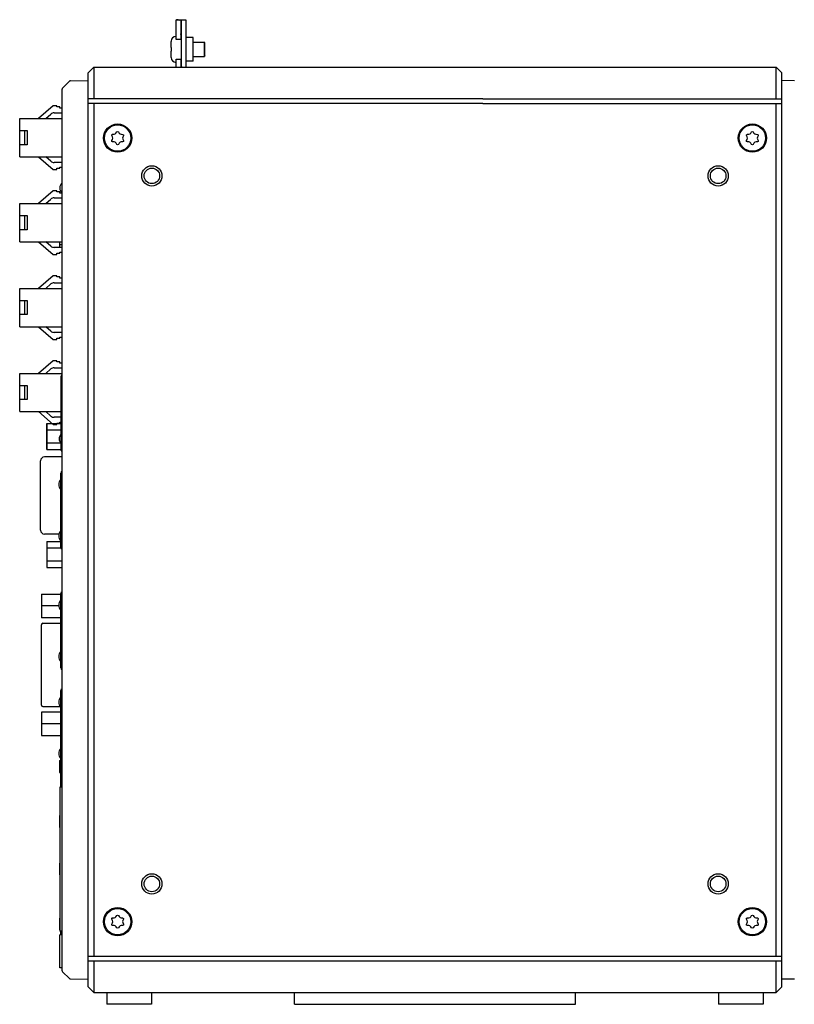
# Model space of a CAD drawing. Header units: millimetres. Extents: x 979 to 1689, y 96 to 304.
# Tile 14 of 15: x 1358 to 1522, y 96 to 304. Entities that reach past the tile are written whole.
import ezdxf

# ---------------------------------------------------------------- set-up
doc = ezdxf.new("R2010")
doc.units = ezdxf.units.MM
doc.header["$LTSCALE"] = 32.67
doc.layers.add('00_COMPONENTS', color=7, linetype='CONTINUOUS')
doc.layers.add('MANIFOLD_SOLID_BREP_5066', color=7, linetype='CONTINUOUS')

msp = doc.modelspace()

# ---------------------------------------------------------------- linework, layer by layer
at = {"layer": '00_COMPONENTS', "color": 7}
for p, q in [((1391.28, 300.06), (1391.28, 304.16)), ((1393.38, 304.16), (1391.28, 304.16)), ((1391.32, 304.25), (1391.97, 304.16)), ((1391.71, 304.22), (1391.32, 304.25)), ((1392.17, 304.16), (1391.71, 304.22)), ((1392.37, 304.13), (1392.27, 304.14)), ((1392.28, 304.16), (1392.28, 300.06)), ((1392.37, 304.11), (1392.28, 304.12)), ((1392.38, 294.36), (1392.38, 304.16)), ((1393.38, 294.36), (1393.38, 304.16)), ((1391.23, 300.71), (1391.28, 300.71)), ((1392.28, 301.09), (1392.38, 301.8)), ((1392.28, 300.71), (1392.38, 300.71)), ((1394.88, 300.46), (1393.38, 300.46)), ((1394.88, 295.46), (1394.88, 300.46)), ((1390.23, 299.71), (1390.23, 299.71)), ((1390.23, 298.36), (1390.23, 299.66)), ((1390.23, 298.36), (1390.23, 298.36)), ((1392.28, 300.06), (1391.28, 300.06)), ((1394.88, 299.46), (1397.28, 299.46)), ((1397.28, 296.46), (1397.28, 299.46)), ((1397.38, 299.36), (1397.28, 299.46)), ((1397.38, 296.56), (1397.38, 299.36)), ((1390.23, 296.25), (1390.23, 297.56)), ((1390.23, 297.56), (1390.23, 297.56)), ((1390.23, 296.21), (1390.23, 296.21)), ((1394.88, 296.46), (1397.28, 296.46)), ((1397.38, 296.56), (1397.28, 296.46)), ((1373.83, 294.16), (1372.63, 292.96)), ((1373.83, 294.16), (1373.83, 287.46)), ((1373.83, 294.16), (1455.29, 294.16)), ((1391.23, 295.21), (1391.28, 295.21)), ((1391.28, 294.16), (1391.28, 295.86)), ((1391.28, 295.86), (1392.28, 295.86)), ((1392.28, 295.86), (1392.28, 294.16)), ((1392.28, 295.21), (1392.38, 295.21)), ((1394.88, 295.46), (1393.38, 295.46)), ((1455.29, 294.16), (1518.43, 294.16)), ((1518.43, 287.46), (1518.43, 294.16)), ((1518.43, 294.16), (1519.63, 292.96)), ((1372.63, 99.36), (1372.63, 292.96)), ((1519.63, 99.36), (1519.63, 292.96)), ((1367.21, 289.75), (1368.68, 291.21)), ((1368.89, 291.3), (1372.63, 291.37)), ((1522.27, 291.32), (1519.63, 291.37)), ((1367.13, 102.78), (1367.13, 289.53)), ((1365.23, 286.01), (1362.13, 283.31)), ((1366.03, 286.01), (1365.23, 286.01)), ((1366.03, 285.76), (1366.03, 286.01)), ((1456.23, 287.46), (1372.63, 287.46)), ((1456.23, 286.46), (1372.63, 286.46)), ((1373.83, 286.46), (1373.83, 105.86)), ((1456.23, 287.46), (1519.63, 287.46)), ((1456.23, 286.46), (1519.63, 286.46)), ((1518.43, 105.86), (1518.43, 286.46)), ((1363.65, 283.31), (1364.74, 284.26)), ((1365.4, 284.51), (1367.13, 284.51)), ((1366.63, 285.76), (1366.03, 285.76)), ((1366.63, 285.51), (1366.63, 285.76)), ((1367.13, 285.51), (1366.63, 285.51)), ((1358.13, 275.21), (1358.13, 283.31)), ((1358.13, 283.31), (1367.13, 283.31)), ((1358.13, 280.76), (1359.73, 280.76)), ((1359.13, 280.76), (1359.13, 277.76)), ((1359.73, 280.76), (1359.73, 277.76)), ((1359.73, 277.76), (1358.13, 277.76)), ((1358.13, 275.21), (1367.13, 275.21)), ((1362.13, 275.21), (1365.23, 272.51)), ((1364.74, 274.25), (1363.65, 275.21)), ((1367.13, 274.01), (1365.4, 274.01)), ((1365.23, 272.51), (1366.03, 272.51)), ((1366.03, 272.51), (1366.03, 272.76)), ((1366.03, 272.76), (1366.63, 272.76)), ((1366.63, 272.76), (1366.63, 273.01)), ((1366.63, 273.01), (1367.13, 273.01)), ((1365.23, 268.01), (1362.13, 265.31)), ((1366.03, 268.01), (1365.23, 268.01)), ((1366.03, 267.76), (1366.03, 268.01)), ((1366.63, 267.76), (1366.03, 267.76)), ((1366.63, 267.51), (1366.63, 267.76)), ((1367.13, 267.51), (1366.63, 267.51)), ((1358.13, 265.31), (1367.13, 265.31)), ((1358.13, 257.21), (1358.13, 265.31)), ((1363.65, 265.31), (1364.74, 266.26)), ((1365.4, 266.51), (1367.13, 266.51)), ((1358.13, 262.76), (1359.73, 262.76)), ((1359.13, 262.76), (1359.13, 259.76)), ((1359.73, 262.76), (1359.73, 259.76)), ((1359.73, 259.76), (1358.13, 259.76)), ((1358.13, 257.21), (1367.13, 257.21)), ((1362.13, 257.21), (1365.23, 254.51)), ((1364.74, 256.25), (1363.65, 257.21)), ((1366.63, 256.01), (1366.63, 257.21)), ((1366.63, 256.65), (1367.13, 256.65)), ((1365.23, 254.51), (1366.03, 254.51)), ((1367.13, 256.01), (1365.4, 256.01)), ((1366.03, 254.76), (1366.63, 254.76)), ((1366.03, 254.51), (1366.03, 254.76)), ((1366.63, 255.01), (1367.13, 255.01)), ((1366.63, 254.76), (1366.63, 255.01)), ((1365.23, 250.01), (1362.13, 247.31)), ((1363.65, 247.31), (1364.74, 248.26)), ((1366.03, 250.01), (1365.23, 250.01)), ((1365.4, 248.51), (1367.13, 248.51)), ((1366.03, 249.76), (1366.03, 250.01)), ((1366.63, 249.76), (1366.03, 249.76)), ((1366.63, 249.51), (1366.63, 249.76)), ((1367.13, 249.51), (1366.63, 249.51)), ((1358.13, 247.31), (1367.13, 247.31)), ((1358.13, 239.21), (1358.13, 247.31)), ((1358.13, 244.76), (1359.73, 244.76)), ((1359.13, 244.76), (1359.13, 241.76)), ((1359.73, 244.76), (1359.73, 241.76)), ((1359.73, 241.76), (1358.13, 241.76)), ((1358.13, 239.21), (1367.13, 239.21)), ((1362.13, 239.21), (1365.23, 236.51)), ((1364.74, 238.25), (1363.65, 239.21)), ((1367.13, 238.01), (1365.4, 238.01)), ((1365.23, 236.51), (1366.03, 236.51)), ((1366.03, 236.76), (1366.63, 236.76)), ((1366.03, 236.51), (1366.03, 236.76)), ((1366.63, 237.01), (1367.13, 237.01)), ((1366.63, 236.76), (1366.63, 237.01)), ((1365.23, 232.01), (1362.13, 229.31)), ((1366.03, 232.01), (1365.23, 232.01)), ((1366.03, 231.76), (1366.03, 232.01)), ((1366.63, 231.76), (1366.03, 231.76)), ((1366.63, 231.51), (1366.63, 231.76)), ((1363.65, 229.31), (1364.74, 230.26)), ((1365.4, 230.51), (1367.13, 230.51)), ((1367.13, 231.51), (1366.63, 231.51)), ((1358.13, 229.31), (1367.13, 229.31)), ((1358.13, 221.21), (1358.13, 229.31)), ((1366.93, 220.89), (1366.93, 228.76)), ((1367.13, 228.76), (1366.93, 228.76)), ((1358.13, 226.76), (1359.73, 226.76)), ((1359.13, 226.76), (1359.13, 223.76)), ((1359.73, 226.76), (1359.73, 223.76)), ((1359.73, 223.76), (1358.13, 223.76)), ((1366.93, 223.23), (1367.13, 223.23)), ((1358.13, 221.21), (1367.13, 221.21)), ((1362.13, 221.21), (1365.23, 218.51)), ((1364.74, 220.25), (1363.65, 221.21)), ((1367.13, 220.01), (1365.4, 220.01)), ((1366.93, 220.89), (1367.13, 220.89)), ((1366.93, 213.01), (1366.93, 220.87)), ((1366.93, 220.87), (1367.13, 220.87)), ((1365.23, 218.51), (1366.03, 218.51)), ((1366.03, 218.76), (1366.63, 218.76)), ((1366.03, 218.51), (1366.03, 218.76)), ((1366.03, 218.71), (1367.13, 218.71)), ((1366.63, 219.01), (1367.13, 219.01)), ((1366.63, 218.76), (1366.63, 219.01)), ((1366.63, 218.71), (1366.63, 218.76)), ((1367.13, 218.53), (1366.93, 218.53)), ((1366.93, 213.01), (1367.13, 213.01)), ((1366.83, 200.34), (1366.83, 208.21)), ((1367.13, 208.21), (1366.83, 208.21)), ((1366.83, 202.68), (1367.13, 202.68)), ((1367.03, 200.34), (1367.03, 202.68)), ((1367.06, 197.98), (1367.06, 202.68)), ((1367.06, 202.36), (1367.13, 202.36)), ((1366.83, 200.34), (1367.05, 200.34)), ((1366.83, 192.46), (1366.83, 200.32)), ((1366.83, 200.32), (1367.06, 200.32)), ((1367.03, 197.98), (1367.03, 200.32)), ((1367.13, 198.3), (1367.06, 198.3)), ((1367.13, 197.98), (1366.83, 197.98)), ((1366.83, 192.46), (1367.13, 192.46)), ((1362.76, 182.56), (1362.76, 177.56)), ((1362.76, 182.56), (1366.83, 182.56)), ((1366.83, 174.79), (1366.83, 182.66)), ((1367.13, 182.66), (1366.83, 182.66)), ((1366.39, 180.06), (1362.76, 180.06)), ((1366.83, 177.56), (1362.76, 177.56)), ((1362.76, 159.04), (1362.76, 176.08)), ((1363.06, 176.38), (1366.83, 176.38)), ((1366.83, 177.13), (1367.13, 177.13)), ((1367.03, 174.79), (1367.03, 177.13)), ((1367.06, 172.43), (1367.06, 177.13)), ((1367.06, 176.81), (1367.13, 176.81)), ((1366.83, 174.79), (1367.05, 174.79)), ((1366.83, 166.91), (1366.83, 174.77)), ((1366.83, 174.77), (1367.06, 174.77)), ((1367.03, 172.43), (1367.03, 174.77)), ((1367.13, 172.43), (1366.83, 172.43)), ((1367.13, 172.75), (1367.06, 172.75)), ((1366.83, 166.91), (1367.13, 166.91)), ((1366.83, 154.24), (1366.83, 162.11)), ((1367.13, 162.11), (1366.83, 162.11)), ((1363.06, 158.74), (1366.7, 158.74)), ((1362.76, 157.57), (1362.76, 152.57)), ((1366.83, 157.57), (1362.76, 157.57)), ((1366.83, 156.58), (1367.13, 156.58)), ((1367.03, 154.24), (1367.03, 156.58)), ((1367.06, 151.88), (1367.06, 156.58)), ((1366.83, 155.07), (1362.76, 155.07)), ((1367.06, 156.26), (1367.13, 156.26)), ((1362.76, 152.57), (1366.83, 152.57)), ((1366.83, 154.24), (1367.05, 154.24)), ((1366.83, 141.64), (1366.83, 154.22)), ((1366.83, 154.22), (1367.06, 154.22)), ((1367.03, 151.88), (1367.03, 154.22)), ((1367.13, 151.88), (1366.83, 151.88)), ((1367.13, 152.2), (1367.06, 152.2)), ((1366.56, 147.29), (1366.56, 144.79)), ((1366.56, 147.29), (1366.83, 147.29)), ((1366.83, 146.36), (1367.13, 146.36)), ((1366.56, 144.79), (1366.83, 144.79)), ((1366.63, 141.64), (1366.63, 111.16)), ((1367.13, 141.64), (1366.63, 141.64)), ((1366.56, 135.63), (1366.56, 133.13)), ((1366.63, 135.63), (1366.56, 135.63)), ((1366.56, 133.13), (1366.63, 133.13)), ((1366.56, 125.59), (1366.56, 123.09)), ((1366.56, 125.59), (1366.63, 125.59)), ((1366.56, 123.09), (1366.63, 123.09)), ((1366.56, 113.93), (1366.56, 111.43)), ((1366.63, 113.93), (1366.56, 113.93)), ((1366.56, 111.43), (1366.63, 111.43)), ((1367.13, 111.16), (1366.63, 111.16)), ((1366.83, 110.36), (1366.83, 111.16)), ((1366.63, 103.36), (1366.63, 110.36)), ((1367.03, 110.36), (1366.63, 110.36)), ((1372.63, 105.86), (1519.63, 105.86)), ((1372.63, 104.86), (1519.63, 104.86)), ((1373.83, 104.86), (1373.83, 98.16)), ((1518.43, 98.16), (1518.43, 104.86)), ((1367.03, 103.36), (1366.63, 103.36)), ((1367.21, 102.57), (1368.68, 101.1)), ((1368.89, 101.02), (1372.63, 100.95)), ((1522.27, 101), (1519.63, 100.95)), ((1373.83, 98.16), (1372.63, 99.36)), ((1373.83, 98.16), (1518.43, 98.16)), ((1376.58, 98.16), (1376.58, 95.66)), ((1386.08, 98.16), (1386.08, 95.66)), ((1416.38, 95.66), (1416.38, 98.16)), ((1475.88, 95.66), (1475.88, 98.16)), ((1506.18, 98.16), (1506.18, 95.66)), ((1515.68, 98.16), (1515.68, 95.66)), ((1518.43, 98.16), (1519.63, 99.36)), ((1386.08, 95.66), (1376.58, 95.66)), ((1416.38, 95.66), (1475.88, 95.66)), ((1515.68, 95.66), (1506.18, 95.66))]:
    msp.add_line(p, q, dxfattribs=at)
for centre, radius in [((1378.88, 279.16), 3), ((1378.88, 279.16), 2.8), ((1513.38, 279.16), 3), ((1513.38, 279.16), 2.8), ((1386.13, 271.16), 2.15), ((1506.13, 271.16), 2.15), ((1386.13, 271.16), 1.65), ((1506.13, 271.16), 1.65), ((1386.13, 121.16), 2.15), ((1506.13, 121.16), 2.15), ((1386.13, 121.16), 1.65), ((1506.13, 121.16), 1.65), ((1378.88, 113.16), 3), ((1378.88, 113.16), 2.8), ((1513.38, 113.16), 3), ((1513.38, 113.16), 2.8)]:
    msp.add_circle(centre, radius, dxfattribs=at)
for centre, radius, start, end in [((1391.23, 299.71), 1, 90, 180), ((1391.28, 299.66), 1.05, 177.4879, 177.9048), ((1391.28, 299.66), 1.05, 177.9048, 178.3224), ((1391.28, 299.66), 1.05, 178.7407, 179.1597), ((1391.28, 299.66), 1.05, 178.3224, 178.7407), ((1391.28, 299.66), 1.05, 179.1597, 179.5795), ((1391.28, 299.66), 1.05, 179.5795, 180), ((1391.28, 296.25), 1.05, 179.9993, 182.5111), ((1391.23, 296.21), 1, 180, 270), ((1393.58, 294.36), 1.2, 180, 189.6485), ((1368.89, 291), 0.3, 91, 135), ((1367.43, 289.53), 0.3, 135, 180), ((1365.4, 283.51), 1, 90, 131.043), ((1378.88, 279.16), 1.4, 145.9041, 153.1363), ((1378.19, 280.38), 0.372, 265.3043, 334.6957), ((1379.62, 280.44), 0.462, 206.7658, 273.2342), ((1513.38, 279.16), 1.4, 145.9041, 153.1363), ((1512.69, 280.38), 0.372, 265.3043, 334.6957), ((1514.12, 280.44), 0.462, 206.7658, 273.2342), ((1377.36, 279.16), 0.488, 327.1925, 32.8075), ((1378.14, 277.88), 0.462, 26.7658, 93.2342), ((1379.63, 277.85), 0.488, 87.1925, 152.8075), ((1380.28, 279.17), 0.372, 145.3043, 214.6957), ((1511.86, 279.16), 0.488, 327.1925, 32.8075), ((1512.64, 277.88), 0.462, 26.7658, 93.2342), ((1514.13, 277.85), 0.488, 87.1925, 152.8075), ((1514.78, 279.17), 0.372, 145.3043, 214.6957), ((1365.4, 275.01), 1, 228.957, 270), ((1368.03, 268.61), 1.4, 130.0276, 229.9724), ((1368.03, 268.61), 1.4, 130.0276, 229.9724), ((1365.4, 265.51), 1, 90, 131.043), ((1365.4, 257.01), 1, 228.957, 270), ((1365.4, 247.51), 1, 90, 131.043), ((1365.4, 239.01), 1, 228.957, 270), ((1365.4, 229.51), 1, 90, 131.043), ((1367.33, 228.76), 0.4, 120.0074, 180), ((1365.4, 221.01), 1, 228.957, 270), ((1367.99, 215.45), 1.5, 134.9258, 225.0742), ((1367.33, 213.01), 0.4, 180, 239.9925), ((1367.23, 208.21), 0.4, 104.504, 180), ((1367.89, 205.77), 1.5, 134.9258, 225.0742), ((1367.23, 208.21), 0.2, 120.0088, 180), ((1367.89, 194.9), 1.5, 134.9258, 225.0742), ((1367.23, 192.46), 0.4, 180, 255.496), ((1367.23, 192.46), 0.2, 180, 239.9912), ((1367.23, 182.66), 0.4, 104.504, 180), ((1367.23, 182.66), 0.2, 120.0088, 180), ((1367.89, 180.22), 1.5, 134.9258, 225.0742), ((1363.06, 176.08), 0.3, 90, 180), ((1367.89, 169.35), 1.5, 134.9258, 225.0742), ((1367.23, 166.91), 0.4, 180, 255.496), ((1367.23, 166.91), 0.2, 180, 239.9912), ((1367.89, 159.67), 1.5, 134.9258, 225.0742), ((1367.23, 162.11), 0.4, 104.504, 180), ((1367.23, 162.11), 0.2, 120.0088, 180), ((1363.06, 159.04), 0.3, 180, 270), ((1367.89, 148.8), 1.5, 134.9258, 225.0742), ((1367.23, 146.36), 0.4, 180, 255.496), ((1367.23, 146.36), 0.2, 180, 239.9912), ((1378.88, 113.16), 1.4, 145.9041, 153.1363), ((1377.36, 113.16), 0.488, 327.1925, 32.8075), ((1378.19, 114.38), 0.372, 265.3043, 334.6957), ((1379.62, 114.44), 0.462, 206.7658, 273.2342), ((1380.28, 113.17), 0.372, 145.3043, 214.6957), ((1513.38, 113.16), 1.4, 145.9041, 153.1363), ((1511.86, 113.16), 0.488, 327.1925, 32.8075), ((1512.69, 114.38), 0.372, 265.3043, 334.6957), ((1514.12, 114.44), 0.462, 206.7658, 273.2342), ((1514.78, 113.17), 0.372, 145.3043, 214.6957), ((1378.14, 111.88), 0.462, 26.7658, 93.2342), ((1379.63, 111.85), 0.488, 87.1925, 152.8075), ((1512.64, 111.88), 0.462, 26.7658, 93.2342), ((1514.13, 111.85), 0.488, 87.1925, 152.8075), ((1366.98, 110.66), 0.3, 279.5941, 300.0108), ((1366.98, 103.06), 0.3, 59.9892, 80.4059), ((1367.43, 102.78), 0.3, 180, 225), ((1367.78, 102.72), 0.5, 220, 225), ((1368.89, 101.32), 0.3, 225, 269)]:
    msp.add_arc(centre, radius, start, end, dxfattribs=at)
for points, knots in [([(1391.28, 304.16), (1391.28, 304.17), (1391.28, 304.2), (1391.3, 304.23), (1391.32, 304.25)], [0, 0, 0, 0, 0.229074, 1, 1, 1, 1]), ([(1377.77, 279.42), (1377.64, 279.63), (1377.55, 279.94), (1377.88, 280.02), (1378.16, 280.01)], [0, 0, 0, 0, 0.479233, 1, 1, 1, 1]), ([(1378.53, 280.22), (1378.64, 280.46), (1378.88, 280.66), (1379.09, 280.45), (1379.2, 280.23)], [0, 0, 0, 0, 0.504999, 1, 1, 1, 1]), ([(1379.64, 279.98), (1379.89, 279.99), (1380.18, 279.92), (1380.12, 279.6), (1379.97, 279.39)], [0, 0, 0, 0, 0.495001, 1, 1, 1, 1]), ([(1512.27, 279.42), (1512.14, 279.63), (1512.05, 279.94), (1512.38, 280.02), (1512.66, 280.01)], [0, 0, 0, 0, 0.479233, 1, 1, 1, 1]), ([(1513.03, 280.22), (1513.14, 280.46), (1513.38, 280.66), (1513.59, 280.45), (1513.7, 280.23)], [0, 0, 0, 0, 0.504999, 1, 1, 1, 1]), ([(1514.14, 279.98), (1514.39, 279.99), (1514.68, 279.92), (1514.62, 279.6), (1514.47, 279.39)], [0, 0, 0, 0, 0.495001, 1, 1, 1, 1]), ([(1378.11, 278.34), (1377.87, 278.32), (1377.57, 278.4), (1377.65, 278.7), (1377.77, 278.89)], [0, 0, 0, 0, 0.504605, 1, 1, 1, 1]), ([(1379.2, 278.07), (1379.09, 277.86), (1378.87, 277.65), (1378.66, 277.87), (1378.55, 278.08)], [0, 0, 0, 0, 0.495395, 1, 1, 1, 1]), ([(1379.97, 278.96), (1380.13, 278.73), (1380.18, 278.41), (1379.89, 278.32), (1379.66, 278.34)], [0, 0, 0, 0, 0.524726, 1, 1, 1, 1]), ([(1512.61, 278.34), (1512.37, 278.32), (1512.07, 278.4), (1512.15, 278.7), (1512.27, 278.89)], [0, 0, 0, 0, 0.504605, 1, 1, 1, 1]), ([(1513.7, 278.07), (1513.59, 277.86), (1513.37, 277.65), (1513.16, 277.87), (1513.05, 278.08)], [0, 0, 0, 0, 0.495395, 1, 1, 1, 1]), ([(1514.47, 278.96), (1514.63, 278.73), (1514.68, 278.41), (1514.39, 278.32), (1514.16, 278.34)], [0, 0, 0, 0, 0.524726, 1, 1, 1, 1]), ([(1377.77, 113.42), (1377.64, 113.63), (1377.55, 113.94), (1377.88, 114.02), (1378.16, 114.01)], [0, 0, 0, 0, 0.479233, 1, 1, 1, 1]), ([(1378.11, 112.34), (1377.87, 112.32), (1377.57, 112.4), (1377.65, 112.7), (1377.77, 112.89)], [0, 0, 0, 0, 0.504605, 1, 1, 1, 1]), ([(1378.53, 114.22), (1378.64, 114.46), (1378.88, 114.66), (1379.09, 114.45), (1379.2, 114.23)], [0, 0, 0, 0, 0.504999, 1, 1, 1, 1]), ([(1379.64, 113.98), (1379.89, 113.99), (1380.18, 113.92), (1380.12, 113.6), (1379.97, 113.39)], [0, 0, 0, 0, 0.495001, 1, 1, 1, 1]), ([(1379.97, 112.96), (1380.13, 112.73), (1380.18, 112.41), (1379.89, 112.32), (1379.66, 112.34)], [0, 0, 0, 0, 0.524726, 1, 1, 1, 1]), ([(1512.27, 113.42), (1512.14, 113.63), (1512.05, 113.94), (1512.38, 114.02), (1512.66, 114.01)], [0, 0, 0, 0, 0.479233, 1, 1, 1, 1]), ([(1512.61, 112.34), (1512.37, 112.32), (1512.07, 112.4), (1512.15, 112.7), (1512.27, 112.89)], [0, 0, 0, 0, 0.504605, 1, 1, 1, 1]), ([(1513.03, 114.22), (1513.14, 114.46), (1513.38, 114.66), (1513.59, 114.45), (1513.7, 114.23)], [0, 0, 0, 0, 0.504999, 1, 1, 1, 1]), ([(1514.14, 113.98), (1514.39, 113.99), (1514.68, 113.92), (1514.62, 113.6), (1514.47, 113.39)], [0, 0, 0, 0, 0.495001, 1, 1, 1, 1]), ([(1514.47, 112.96), (1514.63, 112.73), (1514.68, 112.41), (1514.39, 112.32), (1514.16, 112.34)], [0, 0, 0, 0, 0.524726, 1, 1, 1, 1]), ([(1379.2, 112.07), (1379.09, 111.86), (1378.87, 111.65), (1378.66, 111.87), (1378.55, 112.08)], [0, 0, 0, 0, 0.495395, 1, 1, 1, 1]), ([(1513.7, 112.07), (1513.59, 111.86), (1513.37, 111.65), (1513.16, 111.87), (1513.05, 112.08)], [0, 0, 0, 0, 0.495395, 1, 1, 1, 1])]:
    msp.add_open_spline(points, degree=3, knots=knots, dxfattribs=at)
for points in [[(1390.23, 298.36), (1390.23, 298.23), (1390.23, 298.09), (1390.23, 297.96)], [(1390.23, 297.96), (1390.23, 297.83), (1390.23, 297.69), (1390.23, 297.56)]]:
    msp.add_open_spline(points, degree=3, dxfattribs=at)
at = {"layer": 'MANIFOLD_SOLID_BREP_5066', "color": 7}
for p, q in [((1363.91, 218.72), (1363.91, 213.18)), ((1363.91, 218.72), (1366.93, 218.72)), ((1363.91, 218.72), (1367.13, 218.72)), ((1363.91, 213.18), (1363.91, 218.72)), ((1363.91, 218.72), (1367.13, 218.72)), ((1363.91, 217.34), (1366.93, 217.34)), ((1363.91, 214.57), (1366.77, 214.57)), ((1363.91, 213.18), (1366.93, 213.18)), ((1362.56, 196.09), (1362.56, 210.82)), ((1367.13, 211.62), (1363.36, 211.62)), ((1366.44, 195.29), (1363.36, 195.29)), ((1363.91, 193.73), (1363.91, 188.19)), ((1363.91, 193.73), (1366.83, 193.73)), ((1363.91, 192.35), (1366.84, 192.35)), ((1367.06, 192.35), (1367.13, 192.35)), ((1363.91, 189.58), (1367.13, 189.58)), ((1363.91, 188.19), (1367.13, 188.19))]:
    msp.add_line(p, q, dxfattribs=at)
for centre, start, end in [((1363.36, 210.82), 90, 180), ((1363.36, 196.09), 180, 270)]:
    msp.add_arc(centre, 0.8, start, end, dxfattribs=at)

doc.saveas('drawing.dxf')
